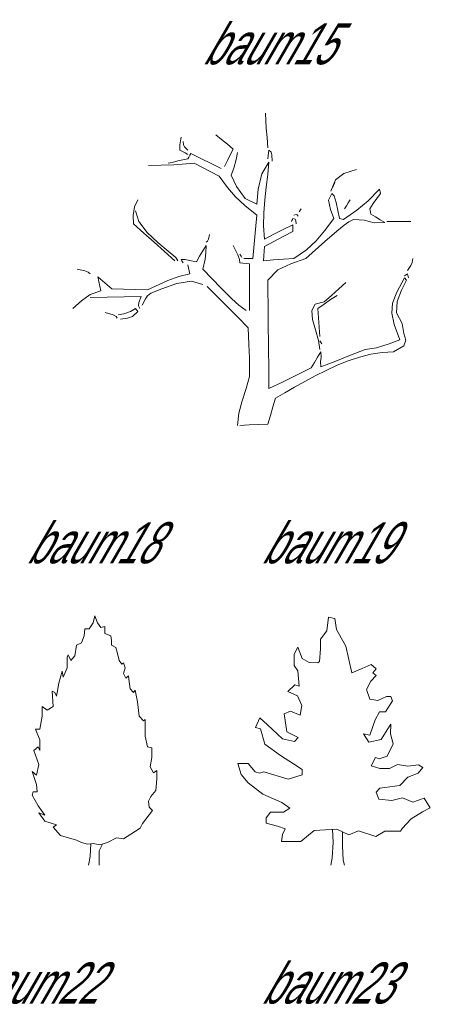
# Model space of a CAD drawing. Extents: x 12.9 to 34.2, y -51.7 to -4.
# Tile 5 of 75: x 17.9 to 21.4, y -41.4 to -33. Entities that reach past the tile are written whole.
import ezdxf
from ezdxf.enums import TextEntityAlignment as Align

# ---------------------------------------------------------------- set-up
doc = ezdxf.new("R2010")
doc.units = 0
doc.header["$MEASUREMENT"] = 0
doc.linetypes.add('AUSGEZOGEN', pattern=[0])
doc.layers.add('AST', color=44, linetype='CONTINUOUS', lineweight=18)
doc.layers.add('BLÄTTER', color=64, linetype='CONTINUOUS', lineweight=13)
doc.layers.add('FREIER_TEXT', color=7, linetype='AUSGEZOGEN')

msp = doc.modelspace()

# ---------------------------------------------------------------- linework, layer by layer
at = {"layer": 'AST'}
for p, q in [((19.99506, -33.96794), (19.99, -33.842)), ((19.26678, -34.07806), (19.2715, -34.046)), ((19.615, -34.06595), (19.5655, -34.0265)), ((20.00445, -34.04855), (19.99506, -33.96794)), ((19.25973, -34.11044), (19.26678, -34.07806)), ((19.261, -34.1555), (19.25973, -34.11044)), ((19.2909, -34.10972), (19.2895, -34.082)), ((19.30062, -34.12879), (19.2909, -34.10972)), ((19.327, -34.1555), (19.30062, -34.12879)), ((19.6645, -34.10606), (19.615, -34.06595)), ((19.714, -34.1465), (19.6645, -34.10606)), ((20.0095, -34.1375), (20.00445, -34.04855)), ((19.28245, -34.16756), (19.261, -34.1555)), ((19.30456, -34.17995), (19.28245, -34.16756)), ((19.327, -34.193), (19.30456, -34.17995)), ((19.336, -34.21445), (19.327, -34.2305)), ((19.345, -34.19906), (19.336, -34.21445)), ((19.354, -34.184), (19.345, -34.19906)), ((19.43956, -34.22645), (19.354, -34.184)), ((19.66456, -34.2455), (19.68895, -34.196)), ((19.68895, -34.196), (19.714, -34.1465)), ((19.73866, -34.23584), (19.75, -34.175)), ((20.0125, -34.20506), (20.0095, -34.2305)), ((20.0155, -34.17995), (20.0125, -34.20506)), ((20.0185, -34.1555), (20.0155, -34.17995)), ((20.03751, -34.17194), (20.0185, -34.1555)), ((20.0445, -34.19606), (20.03751, -34.17194)), ((20.0455, -34.2485), (20.0445, -34.19606)), ((19.20934, -34.28095), (18.994, -34.286)), ((19.195, -34.26116), (19.1605, -34.2665)), ((19.24251, -34.24784), (19.195, -34.26116)), ((19.31367, -34.27156), (19.20934, -34.28095)), ((19.327, -34.2305), (19.24251, -34.24784)), ((19.381, -34.2665), (19.31367, -34.27156)), ((19.45156, -34.30295), (19.381, -34.2665)), ((19.52545, -34.26956), (19.43956, -34.22645)), ((19.612, -34.313), (19.52545, -34.26956)), ((19.6405, -34.295), (19.66456, -34.2455)), ((19.72033, -34.30967), (19.73866, -34.23584)), ((20.0185, -34.2575), (19.95805, -34.3585)), ((20.00865, -34.36366), (20.0185, -34.2575)), ((19.52245, -34.34006), (19.45156, -34.30295)), ((19.594, -34.3775), (19.52245, -34.34006)), ((19.66464, -34.47466), (19.594, -34.3775)), ((19.696, -34.3685), (19.72033, -34.30967)), ((19.74316, -34.46506), (19.696, -34.3685)), ((19.95805, -34.3585), (19.92595, -34.4885)), ((19.99611, -34.47079), (20.00865, -34.36366)), ((20.58583, -34.41001), (20.65767, -34.3555)), ((20.65767, -34.3555), (20.7655, -34.322)), ((19.81534, -34.56895), (19.74316, -34.46506)), ((20.545, -34.5065), (20.58583, -34.41001)), ((20.563, -34.4705), (20.569, -34.45745)), ((20.569, -34.45745), (20.575, -34.44506)), ((20.575, -34.44506), (20.581, -34.433)), ((19.73388, -34.55395), (19.66464, -34.47466)), ((19.92595, -34.4885), (19.9165, -34.6175)), ((19.984, -34.57907), (19.99611, -34.47079)), ((20.554, -34.5245), (20.526, -34.58273)), ((20.57439, -34.5454), (20.554, -34.5245)), ((20.59111, -34.60061), (20.57439, -34.5454)), ((20.959, -34.4885), (20.8644, -34.58705)), ((20.93806, -34.568), (20.9695, -34.5245)), ((20.96206, -34.5005), (20.959, -34.4885)), ((20.96545, -34.5125), (20.96206, -34.5005)), ((20.9695, -34.5245), (20.96545, -34.5125)), ((18.87244, -34.63756), (18.9025, -34.58)), ((19.8138, -34.62788), (19.73388, -34.55395)), ((19.9165, -34.709), (19.8138, -34.62788)), ((19.9165, -34.6175), (19.81534, -34.56895)), ((19.97539, -34.68872), (19.984, -34.57907)), ((20.526, -34.58273), (20.54301, -34.66028)), ((20.6185, -34.7375), (20.59111, -34.60061)), ((20.6635, -34.655), (20.67856, -34.62956)), ((20.67856, -34.62956), (20.69395, -34.60445)), ((20.69395, -34.60445), (20.71, -34.58)), ((20.8644, -34.58705), (20.76711, -34.66795)), ((20.8765, -34.655), (20.90695, -34.6115)), ((20.90695, -34.6115), (20.93806, -34.568)), ((18.86305, -34.71145), (18.87244, -34.63756)), ((18.865, -34.784), (18.86305, -34.71145)), ((18.91144, -34.76414), (18.883, -34.673)), ((19.9045, -34.83206), (19.9165, -34.709)), ((19.97337, -34.79996), (19.97539, -34.68872)), ((20.25039, -34.70333), (20.23, -34.709)), ((20.26011, -34.70567), (20.25039, -34.70333)), ((20.2675, -34.718), (20.26011, -34.70567)), ((20.2765, -34.682), (20.2825, -34.673)), ((20.2825, -34.673), (20.2765, -34.682)), ((20.2825, -34.673), (20.2885, -34.664)), ((20.2885, -34.664), (20.2825, -34.673)), ((20.2885, -34.664), (20.2945, -34.655)), ((20.2945, -34.655), (20.2885, -34.664)), ((20.54301, -34.66028), (20.572, -34.7375)), ((20.76711, -34.66795), (20.6545, -34.7465)), ((20.8795, -34.67), (20.8765, -34.655)), ((20.8825, -34.685), (20.8795, -34.67)), ((20.8855, -34.7), (20.8825, -34.685)), ((20.92495, -34.72406), (20.8855, -34.7)), ((18.95275, -34.86188), (18.865, -34.784)), ((18.982, -34.85606), (18.91144, -34.76414)), ((19.981, -34.913), (19.97337, -34.79996)), ((20.221, -34.793), (20.14045, -34.83245)), ((20.215, -34.7555), (20.212, -34.7645)), ((20.218, -34.7465), (20.215, -34.7555)), ((20.221, -34.7375), (20.218, -34.7465)), ((20.24106, -34.74523), (20.221, -34.7375)), ((20.221, -34.81106), (20.221, -34.793)), ((20.24845, -34.75729), (20.24106, -34.74523)), ((20.2495, -34.784), (20.24845, -34.75729)), ((20.572, -34.7375), (20.4922, -34.8443)), ((20.59669, -34.84543), (20.65849, -34.79482)), ((20.6305, -34.7405), (20.6185, -34.7375)), ((20.6425, -34.7435), (20.6305, -34.7405)), ((20.6545, -34.7465), (20.6425, -34.7435)), ((20.65849, -34.79482), (20.69925, -34.76717)), ((20.69925, -34.76717), (20.7385, -34.7465)), ((20.7385, -34.7465), (20.82873, -34.75384)), ((20.82873, -34.75384), (20.91429, -34.77416)), ((20.91429, -34.77416), (21.0055, -34.7735)), ((20.96506, -34.74845), (20.92495, -34.72406)), ((21.0055, -34.7735), (20.96506, -34.74845)), ((21.0235, -34.7645), (21.09106, -34.7645)), ((21.09106, -34.7645), (21.15895, -34.7645)), ((21.15895, -34.7645), (21.2275, -34.7645)), ((19.0405, -34.9402), (18.95275, -34.86188)), ((19.07257, -34.94207), (18.982, -34.85606)), ((19.50345, -34.91489), (19.5115, -34.8755)), ((19.8925, -34.95545), (19.9045, -34.83206)), ((20.06056, -34.87256), (19.981, -34.913)), ((20.14045, -34.83245), (20.06056, -34.87256)), ((20.14045, -34.89095), (20.221, -34.8485)), ((20.221, -34.82945), (20.221, -34.81106)), ((20.221, -34.8485), (20.221, -34.82945)), ((20.4922, -34.8443), (20.4207, -34.92932)), ((20.49438, -34.93499), (20.59669, -34.84543)), ((19.12825, -35.01878), (19.0405, -34.9402)), ((19.161, -35.01545), (19.07257, -34.94207)), ((19.483, -34.9685), (19.45495, -35.01395)), ((19.482, -35.03101), (19.483, -34.9685)), ((19.483, -34.94), (19.49605, -34.93162)), ((19.49605, -34.93162), (19.50345, -34.91489)), ((19.75306, -35.04794), (19.714, -34.9685)), ((19.8805, -35.0795), (19.8925, -34.95545)), ((19.981, -34.9775), (20.06056, -34.93406)), ((20.06056, -34.93406), (20.14045, -34.89095)), ((20.332, -35.0795), (20.49438, -34.93499)), ((20.4207, -34.92932), (20.33934, -35.00392)), ((19.216, -35.0975), (19.12825, -35.01878)), ((19.2252, -35.0695), (19.161, -35.01545)), ((19.45495, -35.01395), (19.42756, -35.06006)), ((19.47501, -35.08351), (19.482, -35.03101)), ((19.76745, -35.08606), (19.75306, -35.04794)), ((19.7755, -35.051), (19.7695, -35.042)), ((19.7815, -35.06), (19.7755, -35.051)), ((19.975, -35.05706), (19.978, -35.01695)), ((19.978, -35.01695), (19.981, -34.9775)), ((20.33934, -35.00392), (20.23, -35.0795)), ((19.243, -35.0975), (19.2252, -35.0695)), ((19.30461, -35.08717), (19.2715, -35.0885)), ((19.2715, -35.0885), (19.2775, -35.0975)), ((19.2775, -35.0975), (19.2835, -35.1065)), ((19.2835, -35.1065), (19.2895, -35.1155)), ((19.34239, -35.09584), (19.30461, -35.08717)), ((19.333, -35.15795), (19.327, -35.1335)), ((19.4005, -35.1065), (19.34239, -35.09584)), ((19.42756, -35.06006), (19.4005, -35.1065)), ((19.456, -35.171), (19.47501, -35.08351)), ((19.7695, -35.1155), (19.76745, -35.08606)), ((19.79656, -35.1185), (19.7695, -35.1155)), ((19.7875, -35.069), (19.7815, -35.06)), ((19.82395, -35.1215), (19.79656, -35.1185)), ((19.8055, -35.0795), (19.82995, -35.0795)), ((19.852, -35.1245), (19.82395, -35.1215)), ((19.82995, -35.0795), (19.85506, -35.0795)), ((19.852, -35.25656), (19.852, -35.1245)), ((19.85506, -35.0795), (19.8805, -35.0795)), ((19.972, -35.0975), (19.975, -35.05706)), ((20.05756, -35.0915), (19.972, -35.0975)), ((20.14345, -35.0855), (20.05756, -35.0915)), ((20.09344, -35.17616), (20.20506, -35.12534)), ((20.23, -35.0795), (20.14345, -35.0855)), ((20.20506, -35.12534), (20.332, -35.0795)), ((21.22573, -35.13928), (21.23778, -35.11322)), ((21.23778, -35.11322), (21.2455, -35.0795)), ((18.45111, -35.1844), (18.385, -35.171)), ((18.47989, -35.19412), (18.45111, -35.1844)), ((18.496, -35.2085), (18.47989, -35.19412)), ((19.25167, -35.23162), (19.345, -35.2085)), ((19.339, -35.18306), (19.333, -35.15795)), ((19.345, -35.2085), (19.339, -35.18306)), ((19.61196, -35.33258), (19.456, -35.171)), ((20.0095, -35.264), (20.09344, -35.17616)), ((21.181, -35.2205), (21.172, -35.2265)), ((21.19, -35.2145), (21.181, -35.2205)), ((21.199, -35.2085), (21.19, -35.2145)), ((21.199, -35.18), (21.22573, -35.13928)), ((21.202, -35.2205), (21.199, -35.2085)), ((21.205, -35.2325), (21.202, -35.2205)), ((18.5695, -35.27495), (18.5605, -35.2355)), ((18.5605, -35.2355), (18.59995, -35.26895)), ((18.5785, -35.31506), (18.5695, -35.27495)), ((18.59995, -35.26895), (18.64006, -35.30306)), ((18.64006, -35.30306), (18.6805, -35.3375)), ((18.985, -35.3465), (19.15834, -35.26739)), ((19.10754, -35.33671), (19.234, -35.29288)), ((19.15834, -35.26739), (19.25167, -35.23162)), ((19.234, -35.29288), (19.36047, -35.27099)), ((19.36047, -35.27099), (19.456, -35.3)), ((19.852, -35.38895), (19.852, -35.25656)), ((20.01051, -35.3665), (20.0095, -35.264)), ((20.6125, -35.3375), (20.674, -35.282)), ((21.172, -35.2445), (21.10791, -35.36593)), ((21.14872, -35.34929), (21.19, -35.264)), ((21.178, -35.25056), (21.172, -35.2445)), ((21.184, -35.25695), (21.178, -35.25056)), ((21.19, -35.264), (21.184, -35.25695)), ((21.208, -35.2445), (21.205, -35.2325)), ((18.42139, -35.44051), (18.49561, -35.386)), ((18.49561, -35.386), (18.5875, -35.3555)), ((18.5875, -35.3555), (18.5785, -35.31506)), ((18.6805, -35.3375), (18.78145, -35.3405)), ((18.78145, -35.3405), (18.88306, -35.3435)), ((18.88306, -35.3435), (18.985, -35.3465)), ((18.98529, -35.39629), (19.012, -35.3735)), ((19.012, -35.3735), (19.10754, -35.33671)), ((19.57975, -35.40575), (19.492, -35.318)), ((19.70238, -35.423), (19.61196, -35.33258)), ((19.852, -35.522), (19.852, -35.38895)), ((20.0115, -35.46901), (20.01051, -35.3665)), ((20.551, -35.393), (20.6125, -35.3375)), ((21.10791, -35.36593), (21.07219, -35.45921)), ((21.11182, -35.44457), (21.14872, -35.34929)), ((18.3475, -35.504), (18.42139, -35.44051)), ((18.64006, -35.408), (18.496, -35.411)), ((18.78445, -35.405), (18.64006, -35.408)), ((18.9295, -35.402), (18.78445, -35.405)), ((18.90883, -35.48123), (18.91117, -35.45479)), ((18.91117, -35.45479), (18.9295, -35.402)), ((18.9385, -35.4755), (18.96622, -35.42273)), ((18.96622, -35.42273), (18.98529, -35.39629)), ((19.6675, -35.4935), (19.57975, -35.40575)), ((19.76187, -35.47517), (19.70238, -35.423)), ((20.0125, -35.5715), (20.0115, -35.46901)), ((20.38444, -35.52317), (20.41225, -35.46902)), ((20.41225, -35.46902), (20.4895, -35.4485)), ((20.434, -35.504), (20.48845, -35.46656)), ((20.48845, -35.46656), (20.54356, -35.42945)), ((20.4895, -35.4485), (20.551, -35.393)), ((20.54356, -35.42945), (20.599, -35.393)), ((21.07219, -35.45921), (21.06475, -35.54441)), ((21.105, -35.5418), (21.11182, -35.44457)), ((18.69078, -35.55973), (18.625, -35.54)), ((18.78345, -35.55067), (18.736, -35.558)), ((18.83956, -35.53133), (18.78345, -35.55067)), ((18.883, -35.504), (18.83956, -35.53133)), ((18.85767, -35.57206), (18.9025, -35.531)), ((18.88906, -35.513), (18.883, -35.504)), ((18.89545, -35.522), (18.88906, -35.513)), ((18.9025, -35.531), (18.89545, -35.522)), ((18.9205, -35.504), (18.90883, -35.48123)), ((19.75525, -35.58125), (19.6675, -35.4935)), ((19.825, -35.522), (19.76187, -35.47517)), ((20.39032, -35.59982), (20.38444, -35.52317)), ((20.44, -35.5835), (20.434, -35.504)), ((21.06475, -35.54441), (21.08556, -35.64166)), ((21.154, -35.633), (21.105, -35.5418)), ((18.71722, -35.57179), (18.69078, -35.55973)), ((18.727, -35.5865), (18.71722, -35.57179)), ((18.754, -35.5955), (18.81283, -35.58745)), ((18.81283, -35.58745), (18.85767, -35.57206)), ((19.843, -35.669), (19.75525, -35.58125)), ((20.01351, -35.674), (20.0125, -35.5715)), ((20.41405, -35.68784), (20.39032, -35.59982)), ((20.446, -35.663), (20.44, -35.5835)), ((21.08556, -35.64166), (21.1345, -35.771)), ((21.16759, -35.71817), (21.154, -35.633)), ((19.84734, -35.81173), (19.843, -35.669)), ((20.0145, -35.77651), (20.01351, -35.674)), ((20.43988, -35.7761), (20.41405, -35.68784)), ((20.452, -35.7425), (20.446, -35.663)), ((21.184, -35.7755), (21.16759, -35.71817)), ((20.0155, -35.879), (20.0145, -35.77651)), ((20.452, -35.8535), (20.43988, -35.7761)), ((20.458, -35.789), (20.452, -35.78)), ((20.464, -35.798), (20.458, -35.789)), ((20.47, -35.807), (20.464, -35.798)), ((21.04222, -35.80573), (20.93328, -35.83879)), ((21.1345, -35.771), (21.04222, -35.80573)), ((21.16666, -35.82158), (21.184, -35.7755)), ((19.85367, -35.92378), (19.84734, -35.81173)), ((20.01651, -35.9815), (20.0155, -35.879)), ((20.461, -35.873), (20.43295, -35.91845)), ((20.463, -35.91811), (20.461, -35.873)), ((20.839, -35.8535), (20.713, -35.903)), ((20.93328, -35.83879), (20.839, -35.8535)), ((20.88693, -35.89424), (20.98324, -35.87854)), ((20.98324, -35.87854), (21.079, -35.873)), ((21.079, -35.873), (21.16666, -35.82158)), ((19.852, -36.0845), (19.85367, -35.92378)), ((20.40556, -35.96456), (20.3785, -36.011)), ((20.43295, -35.91845), (20.40556, -35.96456)), ((20.45901, -35.95589), (20.463, -35.91811)), ((20.461, -36.002), (20.45901, -35.95589)), ((20.587, -35.9525), (20.461, -36.002)), ((20.713, -35.903), (20.587, -35.9525)), ((20.59939, -35.9888), (20.69452, -35.95073)), ((20.69452, -35.95073), (20.79052, -35.91877)), ((20.79052, -35.91877), (20.88693, -35.89424)), ((20.0175, -36.08401), (20.01651, -35.9815)), ((20.3785, -36.011), (20.2585, -36.0695)), ((20.41371, -36.07777), (20.50563, -36.0316)), ((20.50563, -36.0316), (20.59939, -35.9888)), ((19.8253, -36.18487), (19.852, -36.0845)), ((20.0185, -36.1865), (20.0175, -36.08401)), ((20.1385, -36.128), (20.0185, -36.1865)), ((20.2585, -36.0695), (20.1385, -36.128)), ((20.23729, -36.17479), (20.3241, -36.12595)), ((20.3241, -36.12595), (20.41371, -36.07777)), ((19.79145, -36.29), (19.8253, -36.18487)), ((20.074, -36.269), (20.15377, -36.22292)), ((20.15377, -36.22292), (20.23729, -36.17479)), ((19.76235, -36.39626), (19.79145, -36.29)), ((20.05195, -36.34256), (20.074, -36.269)), ((19.75, -36.5), (19.76235, -36.39626)), ((20.03056, -36.41645), (20.05195, -36.34256)), ((20.0095, -36.491), (20.03056, -36.41645)), ((19.7695, -36.5), (19.84906, -36.497)), ((19.84906, -36.497), (19.92895, -36.494)), ((19.92895, -36.494), (20.0095, -36.491)), ((20.56013, -39.94273), (20.5658, -40.05167)), ((20.64611, -39.9638), (20.64529, -40.08036)), ((18.5017, -40.06488), (18.4953, -40.17349)), ((18.60049, -40.06628), (18.57363, -40.1232)), ((20.5658, -40.05167), (20.55824, -40.18294)), ((20.64529, -40.08036), (20.65109, -40.20235)), ((18.57363, -40.24747), (18.57363, -40.1232)), ((18.48101, -40.24747), (18.4953, -40.17349)), ((20.54489, -40.24667), (20.55824, -40.18294)), ((20.66353, -40.24749), (20.65109, -40.20235))]:
    msp.add_line(p, q, dxfattribs=at)
at = {"layer": 'BLÄTTER'}
for p, q in [((18.52242, -38.18197), (18.53666, -38.12162)), ((18.53666, -38.12162), (18.55802, -38.18197)), ((20.51126, -38.25061), (20.52695, -38.13257)), ((20.52695, -38.13257), (20.5789, -38.14475)), ((20.5789, -38.14475), (20.59311, -38.23937)), ((18.44408, -38.29261), (18.45121, -38.23226)), ((18.45121, -38.23226), (18.48681, -38.23226)), ((18.48681, -38.23226), (18.52242, -38.18197)), ((18.55802, -38.18197), (18.58651, -38.2222)), ((18.58651, -38.2222), (18.62211, -38.21214)), ((18.62211, -38.21214), (18.62211, -38.27249)), ((20.59311, -38.23937), (20.6739, -38.38171)), ((18.42272, -38.35296), (18.44408, -38.29261)), ((18.62211, -38.27249), (18.67196, -38.29261)), ((18.67196, -38.29261), (18.67908, -38.33284)), ((20.45815, -38.40384), (20.45872, -38.32114)), ((20.45872, -38.32114), (20.51126, -38.25061)), ((18.36575, -38.4636), (18.37999, -38.37308)), ((18.37999, -38.37308), (18.42272, -38.35296)), ((18.67908, -38.33284), (18.67908, -38.37308)), ((18.67908, -38.37308), (18.71469, -38.39319)), ((18.71469, -38.39319), (18.72893, -38.44348)), ((20.2348, -38.44955), (20.26495, -38.39068)), ((20.26495, -38.39068), (20.30146, -38.48546)), ((20.44998, -38.51012), (20.45815, -38.40384)), ((20.6739, -38.38171), (20.72437, -38.60655)), ((18.30166, -38.47366), (18.30878, -38.45354)), ((18.30166, -38.56418), (18.30166, -38.47366)), ((18.30878, -38.45354), (18.33015, -38.50383)), ((18.33015, -38.50383), (18.36575, -38.4636)), ((18.72893, -38.44348), (18.74317, -38.50383)), ((20.23414, -38.54406), (20.2348, -38.44955)), ((20.30146, -38.48546), (20.36068, -38.52131)), ((18.26606, -38.64465), (18.30166, -38.56418)), ((18.74317, -38.50383), (18.76453, -38.53401)), ((18.76453, -38.53401), (18.77878, -38.52395)), ((18.77878, -38.52395), (18.79302, -38.56418)), ((18.79302, -38.56418), (18.77878, -38.61447)), ((20.26355, -38.59152), (20.23414, -38.54406)), ((20.36068, -38.52131), (20.43502, -38.52183)), ((20.43502, -38.52183), (20.44998, -38.51012)), ((20.72437, -38.60655), (20.81383, -38.57173)), ((20.81383, -38.57173), (20.88842, -38.5368)), ((20.88842, -38.5368), (20.93277, -38.57256)), ((20.93277, -38.57256), (20.90279, -38.60779)), ((18.23045, -38.69494), (18.25894, -38.59436)), ((18.25894, -38.59436), (18.26606, -38.64465)), ((18.77878, -38.61447), (18.80014, -38.6547)), ((18.80014, -38.6547), (18.8215, -38.63459)), ((18.8215, -38.63459), (18.82862, -38.68488)), ((20.27751, -38.72159), (20.26355, -38.59152)), ((20.93236, -38.63162), (20.88743, -38.67858)), ((20.90279, -38.60779), (20.93236, -38.63162)), ((18.20909, -38.80558), (18.23045, -38.69494)), ((18.82862, -38.68488), (18.83574, -38.74523)), ((20.18054, -38.76818), (20.24042, -38.70952)), ((20.24042, -38.70952), (20.27751, -38.72159)), ((20.88743, -38.67858), (20.84976, -38.74921)), ((18.1806, -38.8961), (18.17348, -38.76534)), ((18.17348, -38.76534), (18.19485, -38.7754)), ((18.19485, -38.7754), (18.20909, -38.80558)), ((18.83574, -38.74523), (18.86423, -38.7754)), ((18.86423, -38.7754), (18.87847, -38.75529)), ((18.87847, -38.75529), (18.89984, -38.85587)), ((20.26207, -38.80419), (20.18054, -38.76818)), ((20.29866, -38.88716), (20.26207, -38.80419)), ((20.84976, -38.74921), (20.87892, -38.83212)), ((20.94575, -38.8444), (21.02033, -38.80947)), ((21.02033, -38.80947), (21.0575, -38.80973)), ((21.0575, -38.80973), (21.07212, -38.84528)), ((18.08803, -38.97657), (18.08803, -38.8961)), ((18.08803, -38.8961), (18.13075, -38.92628)), ((18.13075, -38.92628), (18.1806, -38.8961)), ((18.89984, -38.85587), (18.91408, -38.97657)), ((20.28322, -38.96975), (20.29866, -38.88716)), ((20.87892, -38.83212), (20.94575, -38.8444)), ((21.07212, -38.84528), (21.012, -38.93938)), ((18.06667, -39.08721), (18.08803, -38.97657)), ((18.91408, -38.97657), (18.94968, -39.0168)), ((19.90335, -39.07344), (19.94109, -38.991)), ((19.94109, -38.991), (20.00758, -39.05054)), ((20.14949, -38.95701), (20.20169, -38.93374)), ((20.17072, -39.11075), (20.14949, -38.95701)), ((20.20169, -38.93374), (20.28322, -38.96975)), ((20.95996, -38.93902), (20.92229, -39.00965)), ((21.012, -38.93938), (20.95996, -38.93902)), ((18.94968, -39.0168), (18.96393, -39.00674)), ((18.96393, -39.00674), (18.96393, -39.14756)), ((19.94787, -39.08557), (19.90335, -39.07344)), ((20.00758, -39.05054), (20.13314, -39.16957)), ((20.9071, -39.0568), (20.87679, -39.1393)), ((20.92229, -39.00965), (20.9071, -39.0568)), ((21.02579, -39.09308), (21.05586, -39.04602)), ((21.05586, -39.04602), (21.05528, -39.12873)), ((18.06667, -39.17773), (18.03106, -39.08721)), ((18.03106, -39.08721), (18.06667, -39.08721)), ((18.96393, -39.14756), (18.98529, -39.23808)), ((19.98413, -39.21579), (19.94787, -39.08557)), ((20.26774, -39.15868), (20.17072, -39.11075)), ((20.23705, -39.19392), (20.26774, -39.15868)), ((20.87679, -39.1393), (20.82483, -39.12712)), ((20.82483, -39.12712), (20.86895, -39.19832)), ((20.97318, -39.17542), (21.02579, -39.09308)), ((21.05528, -39.12873), (21.07701, -39.21158)), ((18.01682, -39.26825), (18.05242, -39.23808)), ((18.05242, -39.23808), (18.06667, -39.26825)), ((18.06667, -39.26825), (18.06667, -39.17773)), ((18.98529, -39.23808), (19.0209, -39.24814)), ((20.11729, -39.31124), (19.98413, -39.21579)), ((20.13314, -39.16957), (20.23705, -39.19392)), ((20.86895, -39.19832), (20.97318, -39.17542)), ((21.07701, -39.21158), (21.02423, -39.31755)), ((18.05954, -39.38895), (18.01682, -39.26825)), ((19.0209, -39.3286), (19.00665, -39.40907)), ((19.0209, -39.24814), (19.0209, -39.3286)), ((20.2283, -39.3829), (20.11729, -39.31124)), ((20.92751, -39.3287), (20.88984, -39.39932)), ((20.95716, -39.34072), (20.92751, -39.3287)), ((21.02423, -39.31755), (20.95716, -39.34072)), ((18.03818, -39.47947), (18.05954, -39.38895)), ((19.00665, -39.40907), (19.03514, -39.45936)), ((19.7816, -39.47431), (19.75253, -39.37959)), ((19.75253, -39.37959), (19.84173, -39.38021)), ((19.84173, -39.38021), (19.90071, -39.45151)), ((20.30231, -39.43068), (20.2283, -39.3829)), ((20.88984, -39.39932), (20.96402, -39.42347)), ((21.04579, -39.42404), (21.11294, -39.38906)), ((21.11294, -39.38906), (21.20207, -39.4015)), ((21.20207, -39.4015), (21.29136, -39.3903)), ((21.32837, -39.41419), (21.29087, -39.46119)), ((21.29136, -39.3903), (21.32837, -39.41419)), ((18.03818, -39.55994), (18.00257, -39.4493)), ((18.00257, -39.4493), (18.03818, -39.47947)), ((19.03514, -39.45936), (19.06362, -39.43924)), ((19.06362, -39.43924), (19.06362, -39.50965)), ((19.84058, -39.54562), (19.7816, -39.47431)), ((19.90071, -39.45151), (19.9378, -39.46358)), ((19.9378, -39.46358), (19.97505, -39.45203)), ((19.97505, -39.45203), (20.18279, -39.51255)), ((20.18279, -39.51255), (20.30198, -39.47794)), ((20.30198, -39.47794), (20.30231, -39.43068)), ((20.96402, -39.42347), (21.04579, -39.42404)), ((21.20141, -39.49601), (21.13401, -39.56643)), ((21.29087, -39.46119), (21.20141, -39.49601)), ((18.0453, -39.62029), (18.03818, -39.55994)), ((19.06362, -39.50965), (19.0565, -39.61023)), ((19.9663, -39.64101), (19.84058, -39.54562)), ((21.13401, -39.56643), (20.96287, -39.58888)), ((18.00257, -39.65046), (18.00969, -39.62029)), ((18.05242, -39.74099), (18.00257, -39.65046)), ((18.00969, -39.62029), (18.0453, -39.62029)), ((19.01377, -39.66052), (18.99241, -39.70075)), ((19.0565, -39.61023), (19.01377, -39.66052)), ((20.12936, -39.71304), (19.9663, -39.64101)), ((20.96287, -39.58888), (20.93288, -39.62411)), ((20.93288, -39.62411), (20.95477, -39.68334)), ((18.10939, -39.82145), (18.05242, -39.74099)), ((18.99241, -39.70075), (18.99953, -39.75105)), ((20.19593, -39.76076), (20.12936, -39.71304)), ((20.95477, -39.68334), (21.0662, -39.69593)), ((21.0662, -39.69593), (21.15557, -39.67293)), ((21.15557, -39.67293), (21.24454, -39.70899)), ((21.24454, -39.70899), (21.34142, -39.67422)), ((21.34142, -39.67422), (21.39289, -39.75728)), ((18.10939, -39.87174), (18.05954, -39.80134)), ((18.05954, -39.80134), (18.10939, -39.82145)), ((19.02802, -39.78122), (18.94256, -39.89186)), ((18.99953, -39.75105), (19.02802, -39.78122)), ((19.99428, -39.84207), (20.03214, -39.79507)), ((20.03214, -39.79507), (20.14365, -39.79584)), ((20.14365, -39.79584), (20.19593, -39.76076)), ((21.32573, -39.79226), (21.22868, -39.85066)), ((21.39289, -39.75728), (21.32573, -39.79226)), ((18.20909, -39.90193), (18.10939, -39.87174)), ((18.1806, -39.92203), (18.20909, -39.90193)), ((18.94256, -39.89186), (18.9212, -39.93209)), ((19.99431, -39.88933), (19.99428, -39.84207)), ((20.09079, -39.91363), (19.99431, -39.88933)), ((20.15753, -39.93772), (20.09079, -39.91363)), ((21.22868, -39.85066), (21.15376, -39.93285)), ((18.24469, -39.99244), (18.1806, -39.92203)), ((18.37999, -40.03267), (18.24469, -39.99244)), ((18.84287, -39.98238), (18.77878, -40.02262)), ((18.9212, -39.93209), (18.84287, -39.98238)), ((20.12705, -40.04385), (20.1349, -39.98483)), ((20.1349, -39.98483), (20.15753, -39.93772)), ((20.40277, -39.95125), (20.2906, -40.04499)), ((20.59613, -39.94078), (20.40277, -39.95125)), ((20.70039, -39.98882), (20.59613, -39.94078)), ((20.7819, -39.95389), (20.70039, -39.98882)), ((20.93025, -40.00218), (20.7819, -39.95389)), ((21.00492, -39.95544), (20.93025, -40.00218)), ((21.13873, -39.95637), (21.00492, -39.95544)), ((21.15376, -39.93285), (21.13873, -39.95637)), ((18.42272, -40.05279), (18.37999, -40.03267)), ((18.47364, -40.06763), (18.42272, -40.05279)), ((18.52242, -40.06285), (18.47364, -40.06763)), ((18.57939, -40.07291), (18.52242, -40.06285)), ((18.64348, -40.05279), (18.57939, -40.07291)), ((18.72181, -40.01256), (18.64348, -40.05279)), ((18.77878, -40.02262), (18.72181, -40.01256)), ((20.2906, -40.04499), (20.12705, -40.04385))]:
    msp.add_line(p, q, dxfattribs=at)

# ---------------------------------------------------------------- texts
at = {"layer": 'FREIER_TEXT', "color": 5, "linetype": 'Continuous', "lineweight": 50, "oblique": 30, "width": 0.65}
for s, p in [('baum15', (20, -33.25)), ('baum18', (18.5, -37.5)), ('baum19', (20.5, -37.5)), ('baum22', (18, -41.25)), ('baum23', (20.5, -41.25))]:
    msp.add_text(s, height=0.35, dxfattribs=at).set_placement(p, align=Align.MIDDLE_CENTER)

doc.saveas('drawing.dxf')
